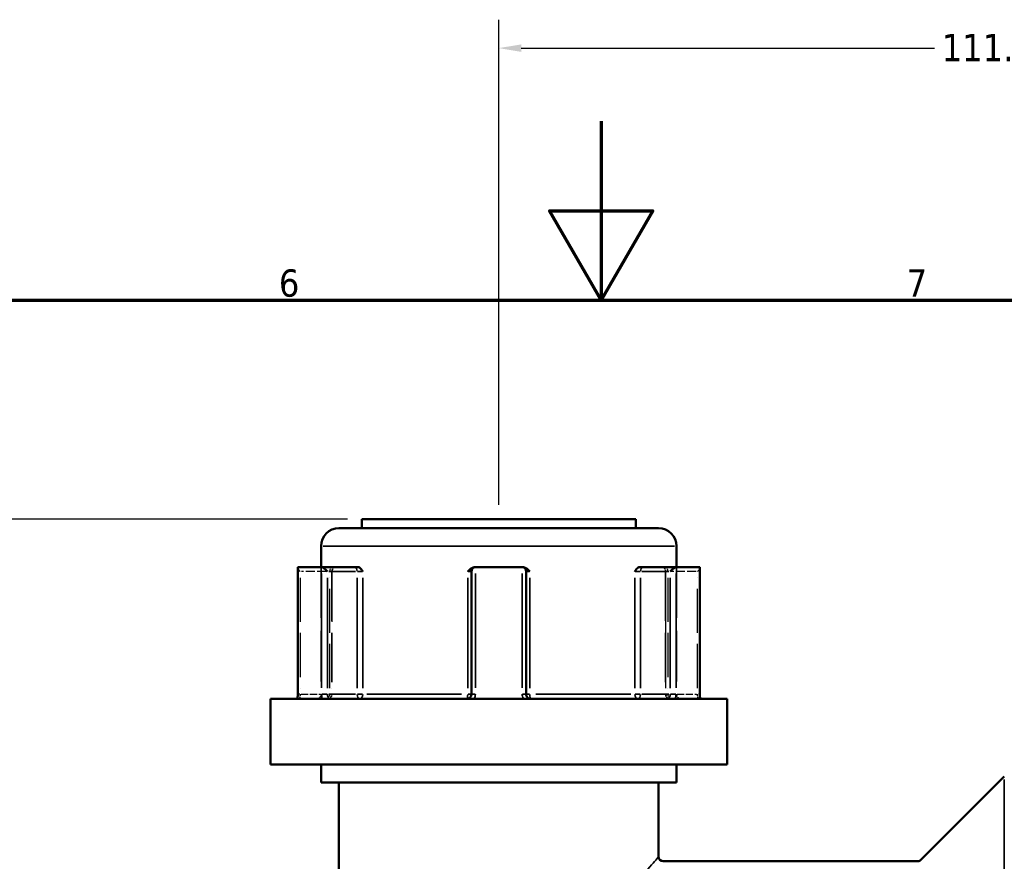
# Model space of a CAD drawing. Header units: millimetres. Extents: x 0 to 926, y 0 to 980.
# Tile 6 of 18: x 356 to 466, y 511 to 605. Entities that reach past the tile are written whole.
import ezdxf

# ---------------------------------------------------------------- set-up
doc = ezdxf.new("R2010")
doc.units = ezdxf.units.MM
doc.linetypes.add('DASHED', pattern=[0.2067, 0.1654, -0.0413])
for name, color, linetype, lineweight in [('Border (ANSI)', 7, 'Continuous', 70), ('Dimension (ANSI)', 7, 'Continuous', 25), ('Hidden (ANSI)', 7, 'DASHED', 35), ('Hidden Narrow (ANSI)', 7, 'DASHED', 25), ('Visible (ANSI)', 7, 'Continuous', 50), ('Visible Narrow (ANSI)', 7, 'Continuous', 35)]:
    doc.layers.add(name, color=color, linetype=linetype, lineweight=lineweight)
doc.styles.add('Note Text (ANSI)', font='tahoma.ttf')
doc.dimstyles.new('Default - mm (ANSI)', dxfattribs={"dimtxt": 3.048, "dimasz": 2.5, "dimexe": 3.175, "dimexo": 1.6002, "dimgap": 0.8, "dimtad": 0, "dimtoh": 1, "dimrnd": 1e-08, "dimzin": 4, "dimdsep": 46, "dimtxsty": 'Note Text (ANSI)', "dimcen": 0.09, "dimdle": 10, "dimclrd": 256, "dimclre": 256, "dimclrt": 256, "dimadec": 1, "dimazin": 1, "dimtfac": 1, "dimtofl": 0, "dimtmove": 0, "dimatfit": 3, "dimfxl": 1, "dimtolj": 1, "dimtzin": 4, "dimlwd": -1, "dimlwe": -1, "dimarcsym": 0})

# ---------------------------------------------------------------- blocks, each defined once
blk = doc.blocks.new('Borders Default Border')
at = {"layer": 'Border (ANSI)', "flags": 128}
for points in [[(420.5, 594), (420.5, 574), (414.73, 584), (426.27, 584), (420.5, 574)], [(20, 20), (20, 574), (821, 574), (821, 20), (20, 20)]]:
    blk.add_lwpolyline(points, dxfattribs=at)
at = {"layer": 'Border (ANSI)', "char_height": 3.05, "attachment_point": 7, "style": 'Note Text (ANSI)'}
for s, insert in [('7', (454.6, 574.4)), ('6', (384.49, 574.34))]:
    blk.add_mtext(s, dxfattribs=dict(at, insert=insert))
blk = doc.blocks.new('*D8')
at = {"layer": 'Defpoints', "color": 0, "transparency": 16777216}
for p in [(263.97, 549.56), (393.75, 549.56), (409.27, 224.56)]:
    blk.add_point(p, dxfattribs=at)
at = {"layer": 'Dimension (ANSI)', "transparency": 16777216}
for p, q in [((392.15, 549.56), (260.8, 549.56)), ((263.97, 547.06), (263.97, 406.53)), ((263.97, 227.06), (263.97, 392.59)), ((407.67, 224.56), (260.8, 224.56))]:
    blk.add_line(p, q, dxfattribs=at)
for points in [[(263.56, 547.06), (264.39, 547.06), (263.97, 549.56)], [(263.56, 227.06), (264.39, 227.06), (263.97, 224.56)]]:
    blk.add_solid(points, dxfattribs=at)
at = {"layer": 'Dimension (ANSI)', "transparency": 16777216, "insert": (262.39, 393.39), "char_height": 3.048, "attachment_point": 1, "rotation": 90, "style": 'Note Text (ANSI)'}
blk.add_mtext('\\A1;325.00', dxfattribs=at)
blk = doc.blocks.new('*D10')
at = {"layer": 'Defpoints', "color": 0, "transparency": 16777216}
for p in [(520.05, 602.15), (409.05, 549.56), (520.05, 520.49)]:
    blk.add_point(p, dxfattribs=at)
at = {"layer": 'Dimension (ANSI)', "transparency": 16777216}
for p, q in [((409.05, 551.16), (409.05, 605.32)), ((520.05, 522.09), (520.05, 605.32)), ((411.55, 602.15), (457.71, 602.15)), ((517.55, 602.15), (471.39, 602.15))]:
    blk.add_line(p, q, dxfattribs=at)
for points in [[(411.55, 602.56), (411.55, 601.73), (409.05, 602.15)], [(517.55, 602.56), (517.55, 601.73), (520.05, 602.15)]]:
    blk.add_solid(points, dxfattribs=at)
at = {"layer": 'Dimension (ANSI)', "transparency": 16777216, "insert": (458.51, 603.73), "char_height": 3.048, "attachment_point": 1, "style": 'Note Text (ANSI)'}
blk.add_mtext('\\A1;111.00', dxfattribs=at)

msp = doc.modelspace()

# ---------------------------------------------------------------- linework, layer by layer
at = {"layer": 'Hidden (ANSI)', "ltscale": 34.3493}
for p, q in [((389.202, 544.208), (389.202, 530.008)), ((428.902, 544.208), (428.902, 530.008))]:
    msp.add_line(p, q, dxfattribs=at)
at = {"layer": 'Hidden (ANSI)', "ltscale": 33.139816}
for p, q in [((390.421, 543.708), (390.421, 530.008)), ((427.684, 543.708), (427.684, 530.008))]:
    msp.add_line(p, q, dxfattribs=at)
at = {"layer": 'Hidden (ANSI)', "ltscale": 0.346335}
for centre, start, end in [((390.921, 543.708), 159.15758, 180), ((427.184, 543.708), 0, 20.84242)]:
    msp.add_arc(centre, 0.5, start, end, dxfattribs=at)
at = {"layer": 'Hidden (ANSI)', "ltscale": 1.495845}
for centre, start, end in [((388.702, 530.008), 270, 0), ((389.921, 530.008), 270, 0), ((428.184, 530.008), 180, 270), ((429.402, 530.008), 180, 270)]:
    msp.add_arc(centre, 0.5, start, end, dxfattribs=at)
at = {"layer": 'Hidden (ANSI)', "ltscale": 1.29952}
for centre, major_axis, start_param, end_param in [((387.106, 543.708), (-0.483, 0.483), 0.2617994, 1.3089969), ((430.998, 543.708), (-0.483, -0.483), 1.8325957, 2.8797933)]:
    msp.add_ellipse(centre, major_axis=major_axis, ratio=0.2679492, start_param=start_param, end_param=end_param, dxfattribs=at)
at = {"layer": 'Hidden (ANSI)', "ltscale": 1.940749}
for points, knots in [([(390.391, 543.708), (390.391, 543.709), (390.391, 543.71), (390.427, 543.817), (390.462, 543.917), (390.53, 544.061), (390.564, 544.122), (390.635, 544.191), (390.667, 544.208), (390.699, 544.208)], [-0.000316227, -0.000316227, -0.000316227, -0.000316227, 0, 0, 0.044767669, 0.044767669, 0.076339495, 0.076339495, 0.09939507, 0.09939507, 0.09939507, 0.09939507]), ([(427.405, 544.208), (427.438, 544.208), (427.47, 544.191), (427.541, 544.122), (427.575, 544.061), (427.643, 543.917), (427.678, 543.817), (427.714, 543.71), (427.714, 543.709), (427.714, 543.708)], [0.23679671, 0.23679671, 0.23679671, 0.23679671, 0.258427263, 0.258427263, 0.288047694, 0.288047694, 0.330048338, 0.330048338, 0.33034502, 0.33034502, 0.33034502, 0.33034502])]:
    msp.add_open_spline(points, degree=3, knots=knots, dxfattribs=at)
at = {"layer": 'Hidden Narrow (ANSI)', "ltscale": 6.056921}
for p, q in [((389.763, 543.708), (387.009, 543.708)), ((431.095, 543.708), (428.341, 543.708))]:
    msp.add_line(p, q, dxfattribs=at)
at = {"layer": 'Hidden Narrow (ANSI)', "ltscale": 29.825834}
for p, q in [((386.856, 543.023), (386.856, 530.693)), ((390.171, 530.693), (390.171, 543.023)), ((390.391, 543.023), (390.391, 530.693)), ((427.714, 530.693), (427.714, 543.023)), ((427.934, 543.023), (427.934, 530.693)), ((431.248, 530.693), (431.248, 543.023))]:
    msp.add_line(p, q, dxfattribs=at)
at = {"layer": 'Hidden Narrow (ANSI)', "ltscale": 0.540283}
for p, q in [((386.843, 530.008), (386.656, 530.008)), ((431.449, 530.008), (431.262, 530.008))]:
    msp.add_line(p, q, dxfattribs=at)
at = {"layer": 'Hidden Narrow (ANSI)', "ltscale": 4.762628}
for p, q in [((386.977, 530.008), (389.142, 530.008)), ((428.963, 530.008), (431.128, 530.008))]:
    msp.add_line(p, q, dxfattribs=at)
at = {"layer": 'Hidden Narrow (ANSI)', "ltscale": 1.346251}
for centre, major_axis, ratio, start_param, end_param in [((390.421, 543.708), (0, 0.5), 0.5, 0.0785398, 1.4922565), ((427.684, 543.708), (0, 0.5), 0.5, 4.7909288, 6.2046455), ((389.921, 530.008), (0, -0.5), 0.5, 0.0785398, 1.4922565), ((389.921, 530.008), (0, -0.5), 0.94014, 0.0785398, 1.4922565), ((428.184, 530.008), (0, -0.5), 0.94014, 4.7909288, 6.2046455), ((428.184, 530.008), (0, -0.5), 0.5, 4.7909288, 6.2046455)]:
    msp.add_ellipse(centre, major_axis=major_axis, ratio=ratio, start_param=start_param, end_param=end_param, dxfattribs=at)
at = {"layer": 'Hidden Narrow (ANSI)', "ltscale": 1.368955}
for points, knots in [([(386.856, 530.008), (386.856, 529.976), (386.855, 529.944), (386.85, 529.861), (386.845, 529.812), (386.827, 529.708), (386.814, 529.656), (386.779, 529.561), (386.757, 529.526), (386.73, 529.51), (386.724, 529.508), (386.718, 529.508)], [-0.63188605, -0.63188605, -0.63188605, -0.63188605, -0.61251883, -0.61251883, -0.58153129, -0.58153129, -0.54124748, -0.54124748, -0.48887853, -0.48887853, -0.47412916, -0.47412916, -0.47412916, -0.47412916]), ([(431.387, 529.508), (431.381, 529.508), (431.375, 529.51), (431.348, 529.526), (431.325, 529.561), (431.291, 529.656), (431.278, 529.708), (431.26, 529.812), (431.254, 529.861), (431.249, 529.944), (431.248, 529.976), (431.248, 530.008)], [-1.42152899, -1.42152899, -1.42152899, -1.42152899, -1.40678008, -1.40678008, -1.35441096, -1.35441096, -1.31412702, -1.31412702, -1.28313938, -1.28313938, -1.2637721, -1.2637721, -1.2637721, -1.2637721])]:
    msp.add_open_spline(points, degree=3, knots=knots, dxfattribs=at)
at = {"layer": 'Visible (ANSI)'}
for p, q in [((393.752, 549.558), (424.352, 549.558)), ((393.752, 549.558), (393.752, 548.558)), ((424.352, 549.558), (424.352, 548.558)), ((391.202, 548.558), (426.902, 548.558)), ((389.202, 546.558), (389.202, 544.208)), ((428.902, 546.558), (428.902, 544.208)), ((386.606, 544.141), (386.606, 530.008)), ((386.671, 544.208), (389.231, 544.208)), ((392.981, 544.208), (389.231, 544.208)), ((393.327, 544.208), (392.981, 544.208)), ((405.992, 543.708), (405.992, 530.008)), ((406.492, 544.208), (406.425, 544.208)), ((406.492, 544.208), (411.612, 544.208)), ((411.68, 544.208), (411.612, 544.208)), ((412.112, 530.008), (412.112, 543.708)), ((425.124, 544.208), (424.778, 544.208)), ((428.874, 544.208), (425.124, 544.208)), ((428.874, 544.208), (431.434, 544.208)), ((431.498, 530.008), (431.498, 544.141)), ((383.552, 529.508), (434.552, 529.508)), ((383.552, 529.508), (383.552, 522.158)), ((434.552, 529.508), (434.552, 522.158)), ((383.552, 522.158), (434.552, 522.158)), ((389.202, 522.158), (389.202, 520.158)), ((428.902, 522.158), (428.902, 520.158)), ((389.202, 520.158), (428.902, 520.158)), ((391.202, 520.158), (391.202, 470.568)), ((426.902, 520.158), (426.902, 511.863)), ((456.199, 511.51), (465.506, 520.817)), ((455.845, 511.363), (427.402, 511.363))]:
    msp.add_line(p, q, dxfattribs=at)
for centre, radius, start, end in [((391.202, 546.558), 2, 90, 180), ((426.902, 546.558), 2, 0, 90), ((406.492, 543.708), 0.5, 96.1232, 180), ((411.612, 543.708), 0.5, 0, 83.8768), ((427.402, 511.863), 0.5, 180, 270), ((455.845, 511.863), 0.5, 270, 315)]:
    msp.add_arc(centre, radius, start, end, dxfattribs=at)
for centre, major_axis, start_param, end_param in [((387.106, 543.708), (-0.483, 0.483), 6.1282559, 6.5449847), ((389.666, 543.708), (0.483, -0.483), 1.3089969, 2.7729233), ((428.438, 543.708), (0.483, 0.483), 0.3686694, 1.8325957), ((430.998, 543.708), (-0.483, -0.483), 2.8797933, 3.2965221)]:
    msp.add_ellipse(centre, major_axis=major_axis, ratio=0.2679492, start_param=start_param, end_param=end_param, dxfattribs=at)
for points in [[(386.649, 544.205), (386.656, 544.207), (386.664, 544.208), (386.671, 544.208)], [(389.231, 544.208), (389.241, 544.208), (389.252, 544.207), (389.263, 544.205)], [(406.439, 544.205), (406.457, 544.207), (406.475, 544.208), (406.492, 544.208)], [(411.612, 544.208), (411.63, 544.208), (411.648, 544.207), (411.666, 544.205)], [(428.842, 544.205), (428.853, 544.207), (428.864, 544.208), (428.874, 544.208)], [(431.434, 544.208), (431.441, 544.208), (431.448, 544.207), (431.456, 544.205)]]:
    msp.add_open_spline(points, degree=3, dxfattribs=at)
for points, knots in [([(393.327, 544.208), (393.379, 544.208), (393.431, 544.191), (393.55, 544.122), (393.61, 544.061), (393.731, 543.917), (393.794, 543.817), (393.862, 543.71), (393.863, 543.709), (393.863, 543.708)], [0.23679657, 0.23679657, 0.23679657, 0.23679657, 0.25842711, 0.25842711, 0.288047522, 0.288047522, 0.330048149, 0.330048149, 0.330344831, 0.330344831, 0.330344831, 0.330344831]), ([(405.58, 543.708), (405.581, 543.709), (405.581, 543.71), (405.685, 543.817), (405.784, 543.917), (405.972, 544.061), (406.067, 544.122), (406.256, 544.191), (406.34, 544.208), (406.425, 544.208)], [-0.000316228, -0.000316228, -0.000316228, -0.000316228, 0, 0, 0.044767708, 0.044767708, 0.076339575, 0.076339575, 0.09939518, 0.09939518, 0.09939518, 0.09939518]), ([(411.68, 544.208), (411.765, 544.208), (411.848, 544.191), (412.038, 544.122), (412.133, 544.061), (412.321, 543.917), (412.42, 543.817), (412.523, 543.71), (412.524, 543.709), (412.525, 543.708)], [0.236796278, 0.236796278, 0.236796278, 0.236796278, 0.258426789, 0.258426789, 0.288047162, 0.288047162, 0.330047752, 0.330047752, 0.330344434, 0.330344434, 0.330344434, 0.330344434]), ([(424.242, 543.708), (424.242, 543.709), (424.243, 543.71), (424.311, 543.817), (424.374, 543.917), (424.495, 544.061), (424.555, 544.122), (424.674, 544.191), (424.726, 544.208), (424.778, 544.208)], [-0.000316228, -0.000316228, -0.000316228, -0.000316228, 0, 0, 0.044767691, 0.044767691, 0.076339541, 0.076339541, 0.099395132, 0.099395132, 0.099395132, 0.099395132]), ([(386.533, 529.508), (386.54, 529.53), (386.548, 529.556), (386.563, 529.612), (386.57, 529.643), (386.583, 529.709), (386.588, 529.744), (386.597, 529.816), (386.601, 529.854), (386.605, 529.93), (386.606, 529.969), (386.606, 530.008)], [0.558639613, 0.558639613, 0.558639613, 0.558639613, 0.5732889, 0.5732889, 0.587938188, 0.587938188, 0.602587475, 0.602587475, 0.617236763, 0.617236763, 0.63188605, 0.63188605, 0.63188605, 0.63188605]), ([(405.992, 530.008), (405.992, 529.96), (405.985, 529.911), (405.949, 529.79), (405.909, 529.721), (405.786, 529.591), (405.694, 529.54), (405.562, 529.512), (405.527, 529.508), (405.492, 529.508)], [-0.2354349, -0.2354349, -0.2354349, -0.2354349, -0.20621481, -0.20621481, -0.15946266, -0.15946266, -0.09868487, -0.09868487, -0.07767797, -0.07767797, -0.07767797, -0.07767797]), ([(412.612, 529.508), (412.588, 529.508), (412.564, 529.51), (412.454, 529.526), (412.372, 529.561), (412.251, 529.656), (412.207, 529.708), (412.15, 529.812), (412.132, 529.861), (412.116, 529.944), (412.112, 529.976), (412.112, 530.008)], [-0.78964304, -0.78964304, -0.78964304, -0.78964304, -0.77486935, -0.77486935, -0.72250929, -0.72250929, -0.68223232, -0.68223232, -0.65125004, -0.65125004, -0.63188611, -0.63188611, -0.63188611, -0.63188611]), ([(431.498, 530.008), (431.498, 529.969), (431.5, 529.93), (431.504, 529.854), (431.508, 529.816), (431.516, 529.744), (431.522, 529.709), (431.534, 529.643), (431.541, 529.612), (431.556, 529.556), (431.564, 529.53), (431.572, 529.508)], [1.2637721, 1.2637721, 1.2637721, 1.2637721, 1.278421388, 1.278421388, 1.293070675, 1.293070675, 1.307719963, 1.307719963, 1.32236925, 1.32236925, 1.337018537, 1.337018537, 1.337018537, 1.337018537])]:
    msp.add_open_spline(points, degree=3, knots=knots, dxfattribs=at)
at = {"layer": 'Visible Narrow (ANSI)'}
for p, q in [((428.658, 546.558), (389.447, 546.558)), ((386.649, 530.718), (386.649, 543.496)), ((389.263, 543.496), (389.263, 530.718)), ((390.082, 543.708), (393.065, 543.708)), ((393.261, 543.708), (393.84, 543.708)), ((405.614, 543.708), (405.991, 543.708)), ((406.439, 530.718), (406.439, 543.496)), ((411.666, 543.496), (411.666, 530.718)), ((412.114, 543.708), (412.491, 543.708)), ((424.265, 543.708), (424.843, 543.708)), ((425.04, 543.708), (428.023, 543.708)), ((428.842, 530.718), (428.842, 543.496)), ((431.456, 543.496), (431.456, 530.718)), ((389.916, 530.693), (389.916, 543.023)), ((393.231, 543.023), (393.231, 530.693)), ((393.863, 530.693), (393.863, 543.023)), ((405.58, 543.023), (405.58, 530.693)), ((412.525, 530.693), (412.525, 543.023)), ((424.242, 543.023), (424.242, 530.693)), ((424.874, 530.693), (424.874, 543.023)), ((428.188, 543.023), (428.188, 530.693)), ((386.645, 530.008), (386.607, 530.008)), ((389.884, 530.008), (389.285, 530.008)), ((393.065, 530.008), (390.082, 530.008)), ((393.84, 530.008), (393.261, 530.008)), ((394.317, 530.008), (404.902, 530.008)), ((405.991, 530.008), (405.614, 530.008)), ((406.403, 530.008), (405.994, 530.008)), ((412.111, 530.008), (411.702, 530.008)), ((412.491, 530.008), (412.114, 530.008)), ((413.202, 530.008), (423.788, 530.008)), ((424.843, 530.008), (424.265, 530.008)), ((428.023, 530.008), (425.04, 530.008)), ((428.82, 530.008), (428.221, 530.008)), ((431.498, 530.008), (431.46, 530.008)), ((465.506, 470.223), (465.506, 520.503))]:
    msp.add_line(p, q, dxfattribs=at)
for centre, major_axis, ratio, start_param, end_param in [((392.981, 543.708), (0, 0.5), 0.5, 4.7909288, 6.2046455), ((425.124, 543.708), (0, 0.5), 0.5, 0.0785398, 1.4922565), ((393.481, 530.008), (0, -0.5), 0.5, 4.7909288, 6.2046455), ((393.481, 530.008), (0, -0.5), 0.7652014, 0.0785398, 1.4922565), ((405.492, 530.008), (0, -0.5), 0.1749386, 0.0785398, 1.4922565), ((412.612, 530.008), (0, -0.5), 0.1749386, 4.7909288, 6.2046455), ((424.624, 530.008), (0, -0.5), 0.7652014, 4.7909288, 6.2046455), ((424.624, 530.008), (0, -0.5), 0.5, 0.0785398, 1.4922565)]:
    msp.add_ellipse(centre, major_axis=major_axis, ratio=ratio, start_param=start_param, end_param=end_param, dxfattribs=at)
for points, knots in [([(386.594, 529.508), (386.595, 529.514), (386.597, 529.52), (386.618, 529.616), (386.633, 529.714), (386.647, 529.879), (386.649, 529.944), (386.649, 530.008)], [0.579500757, 0.579500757, 0.579500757, 0.579500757, 0.58153129, 0.58153129, 0.612518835, 0.612518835, 0.63188605, 0.63188605, 0.63188605, 0.63188605]), ([(389.263, 530.008), (389.263, 529.944), (389.266, 529.879), (389.286, 529.714), (389.308, 529.616), (389.34, 529.52), (389.342, 529.514), (389.344, 529.508)], [0.631886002, 0.631886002, 0.631886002, 0.631886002, 0.65125392, 0.65125392, 0.682242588, 0.682242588, 0.684271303, 0.684271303, 0.684271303, 0.684271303]), ([(390.278, 529.508), (390.259, 529.508), (390.241, 529.51), (390.159, 529.526), (390.099, 529.561), (390.013, 529.656), (389.982, 529.708), (389.942, 529.812), (389.93, 529.861), (389.919, 529.944), (389.916, 529.976), (389.916, 530.008)], [-0.78964289, -0.78964289, -0.78964289, -0.78964289, -0.77489871, -0.77489871, -0.72252786, -0.72252786, -0.68224259, -0.68224259, -0.65125392, -0.65125392, -0.631886, -0.631886, -0.631886, -0.631886]), ([(406.302, 529.508), (406.342, 529.575), (406.373, 529.646), (406.424, 529.813), (406.439, 529.911), (406.439, 530.008)], [0.183049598, 0.183049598, 0.183049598, 0.183049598, 0.206214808, 0.206214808, 0.235434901, 0.235434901, 0.235434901, 0.235434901]), ([(411.666, 530.008), (411.666, 529.944), (411.672, 529.879), (411.705, 529.714), (411.742, 529.616), (411.796, 529.52), (411.799, 529.514), (411.803, 529.508)], [0.631886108, 0.631886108, 0.631886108, 0.631886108, 0.651250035, 0.651250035, 0.682232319, 0.682232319, 0.684271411, 0.684271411, 0.684271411, 0.684271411]), ([(428.188, 530.008), (428.188, 529.96), (428.184, 529.911), (428.158, 529.79), (428.131, 529.721), (428.044, 529.591), (427.978, 529.54), (427.879, 529.512), (427.853, 529.508), (427.827, 529.508)], [-0.31350591, -0.31350591, -0.31350591, -0.31350591, -0.28428582, -0.28428582, -0.23753367, -0.23753367, -0.17675588, -0.17675588, -0.15574903, -0.15574903, -0.15574903, -0.15574903]), ([(428.761, 529.508), (428.784, 529.575), (428.803, 529.646), (428.834, 529.813), (428.842, 529.911), (428.842, 530.008)], [0.261120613, 0.261120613, 0.261120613, 0.261120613, 0.28428582, 0.28428582, 0.313505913, 0.313505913, 0.313505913, 0.313505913]), ([(431.456, 530.008), (431.456, 529.944), (431.458, 529.879), (431.472, 529.714), (431.486, 529.616), (431.508, 529.52), (431.51, 529.514), (431.511, 529.508)], [1.2637721, 1.2637721, 1.2637721, 1.2637721, 1.283139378, 1.283139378, 1.314127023, 1.314127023, 1.316157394, 1.316157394, 1.316157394, 1.316157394]), ([(426.9, 511.861), (426.899, 511.86), (426.793, 511.739), (426.259, 511.125), (425.69, 510.47), (424.283, 508.811), (423.457, 507.822), (422.056, 506.057), (421.514, 505.357), (420.368, 503.797), (419.761, 502.928), (418.491, 500.879), (417.833, 499.669), (417.168, 497.707), (417.005, 497.042), (416.821, 495.514), (416.853, 494.646), (417.202, 492.763), (417.574, 491.769), (418.477, 489.878), (419.012, 488.98), (420.693, 486.397), (421.9, 484.85), (424.042, 482.191), (424.997, 481.069), (426.267, 479.59), (426.666, 479.134), (426.876, 478.893), (426.901, 478.865), (426.9, 478.866)], [-8.0521895, -8.0521895, -8.0521895, -8.0521895, -7.721308, -7.721308, -7.2005067, -7.2005067, -6.695816, -6.695816, -6.3960486, -6.3960486, -6.0632765, -6.0632765, -5.6584596, -5.6584596, -5.4632313, -5.4632313, -5.2195529, -5.2195529, -4.9151438, -4.9151438, -4.6008479, -4.6008479, -3.9603997, -3.9603997, -3.3440838, -3.3440838, -2.8474268, -2.8474268, -2.684036, -2.684036, -2.684036, -2.684036])]:
    msp.add_open_spline(points, degree=3, knots=knots, dxfattribs=at)

# ---------------------------------------------------------------- block references
msp.add_blockref('Borders Default Border', (0, 0))

# ---------------------------------------------------------------- dimensions: what is measured, and where the dimension line sits
at = {"layer": 'Dimension (ANSI)'}
dim = msp.add_linear_dim(base=(520.052, 602.146), p1=(409.052, 549.558), p2=(520.052, 520.489), dimstyle='Default - mm (ANSI)', override={"dimgap": 0.8, "dimtoh": 0, "dimdec": 2, "dimtol": 0, "dimlim": 0, "dimtp": 0, "dimtm": 0, "dimtdec": 2, "dimatfit": 1}, dxfattribs=at)
dim.commit()
dim.dimension.update_dxf_attribs({"geometry": '*D10', "text_midpoint": (464.552, 602.146), "dimtype": 160})
dim = msp.add_linear_dim(base=(263.973, 549.558), p1=(409.272, 224.561), p2=(393.752, 549.558), angle=90, dimstyle='Default - mm (ANSI)', override={"dimgap": 0.8, "dimtoh": 0, "dimdec": 2, "dimtol": 0, "dimlim": 0, "dimtp": 0, "dimtm": 0, "dimtdec": 2, "dimatfit": 1}, dxfattribs=at)
dim.commit()
dim.dimension.update_dxf_attribs({"geometry": '*D8', "text_midpoint": (263.973, 399.561), "dimtype": 160})

doc.saveas('drawing.dxf')
